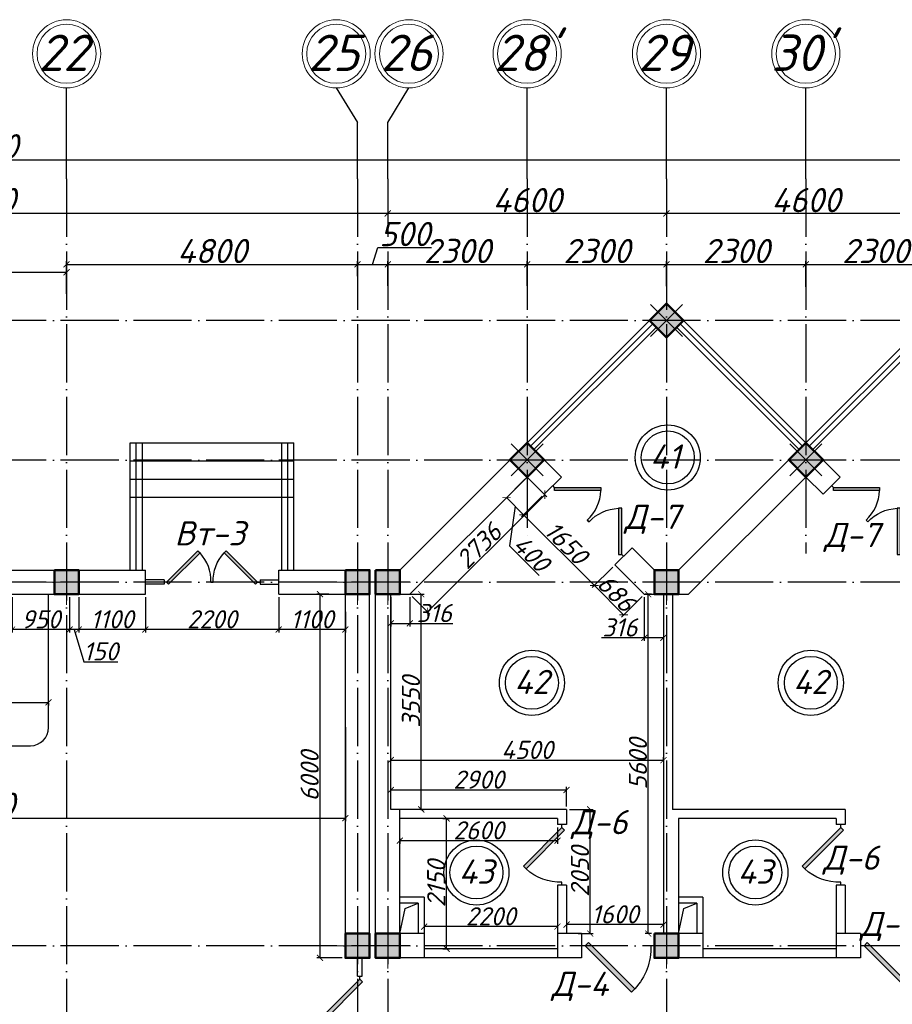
# Model space of a CAD drawing. Header units: millimetres. Extents: x 1112040 to 6903494, y -332921 to -150905.
# Tile 57 of 150: x 1530768 to 1545168, y -178489 to -162241. Entities that reach past the tile are written whole.
import ezdxf

# ---------------------------------------------------------------- set-up
doc = ezdxf.new("R2010")
doc.units = ezdxf.units.MM
doc.linetypes.add('ACAD_ISO04W100', pattern=[30, 24, -3, 0, -3])
doc.layers.add('kolonn', color=7, linetype='Continuous')
doc.layers.add('os', color=253, linetype='Continuous')
doc.styles.get("Standard").update_dxf_attribs({"font": 'isocpeui.ttf'})
doc.dimstyles.new('ISO-25', dxfattribs={"dimtxt": 400, "dimasz": 100, "dimexe": 50, "dimexo": 50, "dimgap": 20, "dimtad": 1, "dimdec": 0, "dimtxsty": 'Standard', "dimblk": 'ARCHTICK', "dimcen": 20, "dimclrd": 1, "dimclre": 1, "dimadec": 0, "dimazin": 0, "dimtfac": 1, "dimtdec": 0, "dimtmove": 0, "dimatfit": 3, "dimldrblk": 'ARCHTICK', "dimfxl": 1, "dimarcsym": 0})
doc.dimstyles.get("Standard").update_dxf_attribs({"dimtxt": 300, "dimasz": 100, "dimexe": 50, "dimexo": 50, "dimgap": 20, "dimtad": 1, "dimdec": 0, "dimzin": 0, "dimdsep": 46, "dimtxsty": 'Standard', "dimblk": 'ARCHTICK', "dimcen": 20, "dimclrd": 1, "dimclre": 1, "dimclrt": 256, "dimadec": 0, "dimazin": 0, "dimtfac": 1, "dimtdec": 0, "dimtofl": 0, "dimtmove": 0, "dimatfit": 3, "dimldrblk": 'ARCHTICK', "dimfxl": 1, "dimtolj": 1, "dimtzin": 0, "dimarcsym": 0})

# ---------------------------------------------------------------- blocks, each defined once
blk = doc.blocks.new('ghsdd')
at = {"ltscale": 50}
h = blk.add_hatch(color=256, dxfattribs=at)
h.paths.add_polyline_path([(0, 200), (-200, 200), (-200, 0), (0, 0)])
h.paths.add_polyline_path([(200, 0), (200, 200), (0, 200), (0, 0)])
h.paths.add_polyline_path([(0, 0), (-200, 0), (-200, -200), (0, -200)])
h.paths.add_polyline_path([(0, 0), (0, -200), (200, -200), (200, 0)])
at = {"lineweight": 0}
for p, q in [((0, -374), (0, 374)), ((-374, 0), (374, 0))]:
    blk.add_line(p, q, dxfattribs=at)
at = {"lineweight": 50, "ltscale": 50}
blk.add_lwpolyline([(200, 200), (200, -200), (-200, -200), (-200, 200), (200, 200)], dxfattribs=at)
blk = doc.blocks.new('jfgjhsdf')
blk.add_hatch(color=1).paths.add_polyline_path([(-593, 731), (-637, 687), (0, 50), (44, 94)])
at = {"color": 1}
for p, q in [((0, 1000), (0, 950)), ((0, 50), (0, 0))]:
    blk.add_line(p, q, dxfattribs=at)
blk.add_lwpolyline([(0, 50), (-637, 687), (-593, 731), (44, 94), (0, 50)], dxfattribs=at)
blk.add_arc((-33, 130), 821, 87.662, 132.9147, dxfattribs=at)
blk = doc.blocks.new('_ArchTick')
at = {"color": 0, "linetype": 'ByBlock', "const_width": 0.15}
blk.add_lwpolyline([(-0.5, -0.5), (0.5, 0.5)], dxfattribs=at)
blk = doc.blocks.new('*D2420')
at = {"color": 1, "lineweight": -2, "transparency": 16777216}
for p, q in [((1527844, -173506), (1531244, -173506)), ((1527844, -173517), (1527844, -173556)), ((1531244, -173517), (1531244, -173556))]:
    blk.add_line(p, q, dxfattribs=at)
at = {"color": 1, "lineweight": -2, "transparency": 16777216, "xscale": 100, "yscale": 100, "zscale": 100, "rotation": 180}
blk.add_blockref('_ArchTick', (1527844, -173506), dxfattribs=at)
at = {"color": 1, "lineweight": -2, "transparency": 16777216, "xscale": 100, "yscale": 100, "zscale": 100}
blk.add_blockref('_ArchTick', (1531244, -173506), dxfattribs=at)
at = {"color": 0, "transparency": 16777216, "insert": (1529544, -173286), "char_height": 400, "attachment_point": 5}
blk.add_mtext('3400', dxfattribs=at)
blk = doc.blocks.new('*D2421')
at = {"color": 1, "lineweight": -2, "transparency": 16777216}
for p, q in [((1523942, -173915), (1523942, -175466)), ((1536142, -173915), (1536142, -175466)), ((1523942, -175416), (1536142, -175416))]:
    blk.add_line(p, q, dxfattribs=at)
at = {"color": 1, "lineweight": -2, "transparency": 16777216, "xscale": 100, "yscale": 100, "zscale": 100, "rotation": 180}
blk.add_blockref('_ArchTick', (1523942, -175416), dxfattribs=at)
at = {"color": 1, "lineweight": -2, "transparency": 16777216, "xscale": 100, "yscale": 100, "zscale": 100}
blk.add_blockref('_ArchTick', (1536142, -175416), dxfattribs=at)
at = {"color": 0, "transparency": 16777216, "insert": (1530042, -175196), "char_height": 400, "attachment_point": 5}
blk.add_mtext('12200', dxfattribs=at)
blk = doc.blocks.new('*D2593')
at = {"color": 1, "lineweight": -2, "transparency": 16777216}
for p, q in [((1528542, -166744), (1528542, -166359)), ((1531542, -166765), (1531542, -166359)), ((1528542, -166409), (1531542, -166409))]:
    blk.add_line(p, q, dxfattribs=at)
at = {"color": 1, "lineweight": -2, "transparency": 16777216, "xscale": 100, "yscale": 100, "zscale": 100, "rotation": 180}
blk.add_blockref('_ArchTick', (1528542, -166409), dxfattribs=at)
at = {"color": 1, "lineweight": -2, "transparency": 16777216, "xscale": 100, "yscale": 100, "zscale": 100}
blk.add_blockref('_ArchTick', (1531542, -166409), dxfattribs=at)
at = {"color": 0, "transparency": 16777216, "insert": (1530042, -166189), "char_height": 400, "attachment_point": 5}
blk.add_mtext('3000', dxfattribs=at)
blk = doc.blocks.new('*D2594')
at = {"color": 1, "lineweight": -2, "transparency": 16777216}
for p, q in [((1531542, -166765), (1531542, -166228)), ((1531542, -166278), (1536342, -166278)), ((1536342, -166473), (1536342, -166228))]:
    blk.add_line(p, q, dxfattribs=at)
at = {"color": 1, "lineweight": -2, "transparency": 16777216, "xscale": 100, "yscale": 100, "zscale": 100, "rotation": 180}
blk.add_blockref('_ArchTick', (1531542, -166278), dxfattribs=at)
at = {"color": 1, "lineweight": -2, "transparency": 16777216, "xscale": 100, "yscale": 100, "zscale": 100}
blk.add_blockref('_ArchTick', (1536342, -166278), dxfattribs=at)
at = {"color": 0, "transparency": 16777216, "insert": (1533942, -166058), "char_height": 400, "attachment_point": 5}
blk.add_mtext('4800', dxfattribs=at)
blk = doc.blocks.new('*D2595')
at = {"color": 1, "lineweight": -2, "transparency": 16777216}
for p, q in [((1536592, -166278), (1536676, -165998)), ((1536676, -165998), (1537566, -165998)), ((1536342, -166473), (1536342, -166228)), ((1536342, -166278), (1536842, -166278)), ((1536842, -166633), (1536842, -166228))]:
    blk.add_line(p, q, dxfattribs=at)
at = {"color": 1, "lineweight": -2, "transparency": 16777216, "xscale": 100, "yscale": 100, "zscale": 100, "rotation": 180}
blk.add_blockref('_ArchTick', (1536342, -166278), dxfattribs=at)
at = {"color": 1, "lineweight": -2, "transparency": 16777216, "xscale": 100, "yscale": 100, "zscale": 100}
blk.add_blockref('_ArchTick', (1536842, -166278), dxfattribs=at)
at = {"color": 0, "transparency": 16777216, "insert": (1537121, -165778), "char_height": 400, "attachment_point": 5}
blk.add_mtext('500', dxfattribs=at)
blk = doc.blocks.new('*D2596')
at = {"color": 1, "lineweight": -2, "transparency": 16777216}
for p, q in [((1536842, -166633), (1536842, -166228)), ((1536842, -166278), (1539142, -166278)), ((1539142, -166633), (1539142, -166228))]:
    blk.add_line(p, q, dxfattribs=at)
at = {"color": 1, "lineweight": -2, "transparency": 16777216, "xscale": 100, "yscale": 100, "zscale": 100, "rotation": 180}
blk.add_blockref('_ArchTick', (1536842, -166278), dxfattribs=at)
at = {"color": 1, "lineweight": -2, "transparency": 16777216, "xscale": 100, "yscale": 100, "zscale": 100}
blk.add_blockref('_ArchTick', (1539142, -166278), dxfattribs=at)
at = {"color": 0, "transparency": 16777216, "insert": (1537992, -166058), "char_height": 400, "attachment_point": 5}
blk.add_mtext('2300', dxfattribs=at)
blk = doc.blocks.new('*D2597')
at = {"color": 1, "lineweight": -2, "transparency": 16777216}
for p, q in [((1539142, -166633), (1539142, -166228)), ((1539142, -166278), (1541442, -166278)), ((1541442, -166638), (1541442, -166228))]:
    blk.add_line(p, q, dxfattribs=at)
at = {"color": 1, "lineweight": -2, "transparency": 16777216, "xscale": 100, "yscale": 100, "zscale": 100, "rotation": 180}
blk.add_blockref('_ArchTick', (1539142, -166278), dxfattribs=at)
at = {"color": 1, "lineweight": -2, "transparency": 16777216, "xscale": 100, "yscale": 100, "zscale": 100}
blk.add_blockref('_ArchTick', (1541442, -166278), dxfattribs=at)
at = {"color": 0, "transparency": 16777216, "insert": (1540292, -166058), "char_height": 400, "attachment_point": 5}
blk.add_mtext('2300', dxfattribs=at)
blk = doc.blocks.new('*D2598')
at = {"color": 1, "lineweight": -2, "transparency": 16777216}
for p, q in [((1541442, -166638), (1541442, -166228)), ((1541442, -166278), (1543742, -166278)), ((1543742, -166650), (1543742, -166228))]:
    blk.add_line(p, q, dxfattribs=at)
at = {"color": 1, "lineweight": -2, "transparency": 16777216, "xscale": 100, "yscale": 100, "zscale": 100, "rotation": 180}
blk.add_blockref('_ArchTick', (1541442, -166278), dxfattribs=at)
at = {"color": 1, "lineweight": -2, "transparency": 16777216, "xscale": 100, "yscale": 100, "zscale": 100}
blk.add_blockref('_ArchTick', (1543742, -166278), dxfattribs=at)
at = {"color": 0, "transparency": 16777216, "insert": (1542592, -166058), "char_height": 400, "attachment_point": 5}
blk.add_mtext('2300', dxfattribs=at)
blk = doc.blocks.new('*D2599')
at = {"color": 1, "lineweight": -2, "transparency": 16777216}
for p, q in [((1543742, -166650), (1543742, -166228)), ((1543742, -166278), (1546042, -166278)), ((1546042, -166487), (1546042, -166228))]:
    blk.add_line(p, q, dxfattribs=at)
at = {"color": 1, "lineweight": -2, "transparency": 16777216, "xscale": 100, "yscale": 100, "zscale": 100, "rotation": 180}
blk.add_blockref('_ArchTick', (1543742, -166278), dxfattribs=at)
at = {"color": 1, "lineweight": -2, "transparency": 16777216, "xscale": 100, "yscale": 100, "zscale": 100}
blk.add_blockref('_ArchTick', (1546042, -166278), dxfattribs=at)
at = {"color": 0, "transparency": 16777216, "insert": (1544892, -166058), "char_height": 400, "attachment_point": 5}
blk.add_mtext('2300', dxfattribs=at)
blk = doc.blocks.new('*D2729')
at = {"color": 1, "lineweight": -2, "transparency": 16777216}
for p, q in [((1541442, -164916), (1541442, -165488)), ((1546042, -164916), (1546042, -165488)), ((1546042, -165438), (1541442, -165438))]:
    blk.add_line(p, q, dxfattribs=at)
at = {"color": 1, "lineweight": -2, "transparency": 16777216, "xscale": 100, "yscale": 100, "zscale": 100, "rotation": 180}
blk.add_blockref('_ArchTick', (1541442, -165438), dxfattribs=at)
at = {"color": 1, "lineweight": -2, "transparency": 16777216, "xscale": 100, "yscale": 100, "zscale": 100}
blk.add_blockref('_ArchTick', (1546042, -165438), dxfattribs=at)
at = {"color": 0, "transparency": 16777216, "insert": (1543742, -165218), "char_height": 400, "attachment_point": 5}
blk.add_mtext('4600', dxfattribs=at)
blk = doc.blocks.new('*D2730')
at = {"color": 1, "lineweight": -2, "transparency": 16777216}
for p, q in [((1536842, -164916), (1536842, -165488)), ((1541442, -164916), (1541442, -165488)), ((1541442, -165438), (1536842, -165438))]:
    blk.add_line(p, q, dxfattribs=at)
at = {"color": 1, "lineweight": -2, "transparency": 16777216, "xscale": 100, "yscale": 100, "zscale": 100, "rotation": 180}
blk.add_blockref('_ArchTick', (1536842, -165438), dxfattribs=at)
at = {"color": 1, "lineweight": -2, "transparency": 16777216, "xscale": 100, "yscale": 100, "zscale": 100}
blk.add_blockref('_ArchTick', (1541442, -165438), dxfattribs=at)
at = {"color": 0, "transparency": 16777216, "insert": (1539142, -165218), "char_height": 400, "attachment_point": 5}
blk.add_mtext('4600', dxfattribs=at)
blk = doc.blocks.new('*D2731')
at = {"color": 1, "lineweight": -2, "transparency": 16777216}
for p, q in [((1523242, -164916), (1523242, -165488)), ((1536842, -164916), (1536842, -165488)), ((1536842, -165438), (1523242, -165438))]:
    blk.add_line(p, q, dxfattribs=at)
at = {"color": 1, "lineweight": -2, "transparency": 16777216, "xscale": 100, "yscale": 100, "zscale": 100, "rotation": 180}
blk.add_blockref('_ArchTick', (1523242, -165438), dxfattribs=at)
at = {"color": 1, "lineweight": -2, "transparency": 16777216, "xscale": 100, "yscale": 100, "zscale": 100}
blk.add_blockref('_ArchTick', (1536842, -165438), dxfattribs=at)
at = {"color": 0, "transparency": 16777216, "insert": (1530042, -165218), "char_height": 400, "attachment_point": 5}
blk.add_mtext('13600', dxfattribs=at)
blk = doc.blocks.new('*D2740')
at = {"color": 1, "lineweight": -2, "transparency": 16777216}
for p, q in [((1486442, -164552), (1573642, -164552)), ((1486442, -164579), (1486442, -164602)), ((1573642, -164579), (1573642, -164602))]:
    blk.add_line(p, q, dxfattribs=at)
at = {"color": 1, "lineweight": -2, "transparency": 16777216, "xscale": 100, "yscale": 100, "zscale": 100, "rotation": 180}
blk.add_blockref('_ArchTick', (1486442, -164552), dxfattribs=at)
at = {"color": 1, "lineweight": -2, "transparency": 16777216, "xscale": 100, "yscale": 100, "zscale": 100}
blk.add_blockref('_ArchTick', (1573642, -164552), dxfattribs=at)
at = {"color": 0, "transparency": 16777216, "insert": (1530042, -164329), "char_height": 400, "attachment_point": 5}
blk.add_mtext('87200', dxfattribs=at)
blk = doc.blocks.new('*D3016')
at = {"color": 1, "lineweight": -2, "transparency": 16777216}
for p, q in [((1535042, -171772), (1535042, -172355)), ((1536142, -172013), (1536142, -172355)), ((1536142, -172305), (1535042, -172305))]:
    blk.add_line(p, q, dxfattribs=at)
at = {"color": 1, "lineweight": -2, "transparency": 16777216, "xscale": 100, "yscale": 100, "zscale": 100, "rotation": 180}
blk.add_blockref('_ArchTick', (1535042, -172305), dxfattribs=at)
at = {"color": 1, "lineweight": -2, "transparency": 16777216, "xscale": 100, "yscale": 100, "zscale": 100}
blk.add_blockref('_ArchTick', (1536142, -172305), dxfattribs=at)
at = {"transparency": 16777216, "insert": (1535592, -172135), "char_height": 300, "attachment_point": 5}
blk.add_mtext('\\A1;1100', dxfattribs=at)
blk = doc.blocks.new('*D3017')
at = {"color": 1, "lineweight": -2, "transparency": 16777216}
for p, q in [((1532842, -171772), (1532842, -172355)), ((1535042, -171772), (1535042, -172355)), ((1535042, -172305), (1532842, -172305))]:
    blk.add_line(p, q, dxfattribs=at)
at = {"color": 1, "lineweight": -2, "transparency": 16777216, "xscale": 100, "yscale": 100, "zscale": 100, "rotation": 180}
blk.add_blockref('_ArchTick', (1532842, -172305), dxfattribs=at)
at = {"color": 1, "lineweight": -2, "transparency": 16777216, "xscale": 100, "yscale": 100, "zscale": 100}
blk.add_blockref('_ArchTick', (1535042, -172305), dxfattribs=at)
at = {"transparency": 16777216, "insert": (1533942, -172135), "char_height": 300, "attachment_point": 5}
blk.add_mtext('\\A1;2200', dxfattribs=at)
blk = doc.blocks.new('*D3018')
at = {"color": 1, "lineweight": -2, "transparency": 16777216}
for p, q in [((1531742, -171772), (1531742, -172355)), ((1532842, -171772), (1532842, -172355)), ((1532842, -172305), (1531742, -172305))]:
    blk.add_line(p, q, dxfattribs=at)
at = {"color": 1, "lineweight": -2, "transparency": 16777216, "xscale": 100, "yscale": 100, "zscale": 100, "rotation": 180}
blk.add_blockref('_ArchTick', (1531742, -172305), dxfattribs=at)
at = {"color": 1, "lineweight": -2, "transparency": 16777216, "xscale": 100, "yscale": 100, "zscale": 100}
blk.add_blockref('_ArchTick', (1532842, -172305), dxfattribs=at)
at = {"transparency": 16777216, "insert": (1532292, -172135), "char_height": 300, "attachment_point": 5}
blk.add_mtext('\\A1;1100', dxfattribs=at)
blk = doc.blocks.new('*D3019')
at = {"color": 1, "lineweight": -2, "transparency": 16777216}
for p, q in [((1531592, -171772), (1531592, -172355)), ((1531742, -171772), (1531742, -172355)), ((1531742, -172305), (1531592, -172305)), ((1531667, -172305), (1531826, -172835)), ((1531826, -172835), (1532385, -172835))]:
    blk.add_line(p, q, dxfattribs=at)
at = {"color": 1, "lineweight": -2, "transparency": 16777216, "xscale": 100, "yscale": 100, "zscale": 100, "rotation": 180}
blk.add_blockref('_ArchTick', (1531592, -172305), dxfattribs=at)
at = {"color": 1, "lineweight": -2, "transparency": 16777216, "xscale": 100, "yscale": 100, "zscale": 100}
blk.add_blockref('_ArchTick', (1531742, -172305), dxfattribs=at)
at = {"transparency": 16777216, "insert": (1532106, -172665), "char_height": 300, "attachment_point": 5}
blk.add_mtext('\\A1;150', dxfattribs=at)
blk = doc.blocks.new('*D3020')
at = {"color": 1, "lineweight": -2, "transparency": 16777216}
for p, q in [((1530642, -171772), (1530642, -172355)), ((1531592, -171772), (1531592, -172355)), ((1531592, -172305), (1530642, -172305))]:
    blk.add_line(p, q, dxfattribs=at)
at = {"color": 1, "lineweight": -2, "transparency": 16777216, "xscale": 100, "yscale": 100, "zscale": 100, "rotation": 180}
blk.add_blockref('_ArchTick', (1530642, -172305), dxfattribs=at)
at = {"color": 1, "lineweight": -2, "transparency": 16777216, "xscale": 100, "yscale": 100, "zscale": 100}
blk.add_blockref('_ArchTick', (1531592, -172305), dxfattribs=at)
at = {"transparency": 16777216, "insert": (1531117, -172135), "char_height": 300, "attachment_point": 5}
blk.add_mtext('\\A1;950', dxfattribs=at)
blk = doc.blocks.new('*D3027')
at = {"color": 1, "lineweight": -2, "transparency": 16777216}
for p, q in [((1535872, -171722), (1535673, -171722)), ((1535723, -171722), (1535723, -177722)), ((1536092, -177722), (1535673, -177722))]:
    blk.add_line(p, q, dxfattribs=at)
at = {"color": 1, "lineweight": -2, "transparency": 16777216, "xscale": 100, "yscale": 100, "zscale": 100}
for p, rotation in [((1535723, -171722), 90), ((1535723, -177722), 270)]:
    blk.add_blockref('_ArchTick', p, dxfattribs=dict(at, rotation=rotation))
at = {"transparency": 16777216, "insert": (1535553, -174722), "char_height": 300, "attachment_point": 5, "rotation": 90}
blk.add_mtext('\\A1;6000', dxfattribs=at)
blk = doc.blocks.new('*D3028')
at = {"color": 1, "lineweight": -2, "transparency": 16777216}
for p, q in [((1536892, -175222), (1536892, -174901)), ((1536892, -174951), (1539792, -174951)), ((1539792, -175222), (1539792, -174901))]:
    blk.add_line(p, q, dxfattribs=at)
at = {"color": 1, "lineweight": -2, "transparency": 16777216, "xscale": 100, "yscale": 100, "zscale": 100, "rotation": 180}
blk.add_blockref('_ArchTick', (1536892, -174951), dxfattribs=at)
at = {"color": 1, "lineweight": -2, "transparency": 16777216, "xscale": 100, "yscale": 100, "zscale": 100}
blk.add_blockref('_ArchTick', (1539792, -174951), dxfattribs=at)
at = {"transparency": 16777216, "insert": (1538342, -174781), "char_height": 300, "attachment_point": 5}
blk.add_mtext('\\A1;2900', dxfattribs=at)
blk = doc.blocks.new('*D3029')
at = {"color": 1, "lineweight": -2, "transparency": 16777216}
for p, q in [((1537442, -177027), (1537442, -177256)), ((1539642, -177027), (1539642, -177256)), ((1539642, -177206), (1537442, -177206))]:
    blk.add_line(p, q, dxfattribs=at)
at = {"color": 1, "lineweight": -2, "transparency": 16777216, "xscale": 100, "yscale": 100, "zscale": 100, "rotation": 180}
blk.add_blockref('_ArchTick', (1537442, -177206), dxfattribs=at)
at = {"color": 1, "lineweight": -2, "transparency": 16777216, "xscale": 100, "yscale": 100, "zscale": 100}
blk.add_blockref('_ArchTick', (1539642, -177206), dxfattribs=at)
at = {"transparency": 16777216, "insert": (1538542, -177036), "char_height": 300, "attachment_point": 5}
blk.add_mtext('\\A1;2200', dxfattribs=at)
blk = doc.blocks.new('*D3030')
at = {"color": 1, "lineweight": -2, "transparency": 16777216}
for p, q in [((1537752, -175422), (1537862, -175422)), ((1537812, -177572), (1537812, -175422)), ((1537752, -177572), (1537862, -177572))]:
    blk.add_line(p, q, dxfattribs=at)
at = {"color": 1, "lineweight": -2, "transparency": 16777216, "xscale": 100, "yscale": 100, "zscale": 100}
for p, rotation in [((1537812, -175422), 90), ((1537812, -177572), 270)]:
    blk.add_blockref('_ArchTick', p, dxfattribs=dict(at, rotation=rotation))
at = {"transparency": 16777216, "insert": (1537642, -176497), "char_height": 300, "attachment_point": 5, "rotation": 90}
blk.add_mtext('\\A1;2150', dxfattribs=at)
blk = doc.blocks.new('*D3031')
at = {"color": 1, "lineweight": -2, "transparency": 16777216}
for p, q in [((1539642, -175572), (1539642, -175838)), ((1537042, -175755), (1537042, -175838)), ((1537042, -175788), (1539642, -175788))]:
    blk.add_line(p, q, dxfattribs=at)
at = {"color": 1, "lineweight": -2, "transparency": 16777216, "xscale": 100, "yscale": 100, "zscale": 100, "rotation": 180}
blk.add_blockref('_ArchTick', (1537042, -175788), dxfattribs=at)
at = {"color": 1, "lineweight": -2, "transparency": 16777216, "xscale": 100, "yscale": 100, "zscale": 100}
blk.add_blockref('_ArchTick', (1539642, -175788), dxfattribs=at)
at = {"transparency": 16777216, "insert": (1538342, -175618), "char_height": 300, "attachment_point": 5}
blk.add_mtext('\\A1;2600', dxfattribs=at)
blk = doc.blocks.new('*D3032')
at = {"color": 1, "lineweight": -2, "transparency": 16777216}
for p, q in [((1539792, -177141), (1539792, -177223)), ((1541392, -177173), (1539792, -177173)), ((1541392, -177141), (1541392, -177223))]:
    blk.add_line(p, q, dxfattribs=at)
at = {"color": 1, "lineweight": -2, "transparency": 16777216, "xscale": 100, "yscale": 100, "zscale": 100, "rotation": 180}
blk.add_blockref('_ArchTick', (1539792, -177173), dxfattribs=at)
at = {"color": 1, "lineweight": -2, "transparency": 16777216, "xscale": 100, "yscale": 100, "zscale": 100}
blk.add_blockref('_ArchTick', (1541392, -177173), dxfattribs=at)
at = {"transparency": 16777216, "insert": (1540592, -177003), "char_height": 300, "attachment_point": 5}
blk.add_mtext('\\A1;1600', dxfattribs=at)
blk = doc.blocks.new('*D3033')
at = {"color": 1, "lineweight": -2, "transparency": 16777216}
for p, q in [((1539842, -175272), (1540234, -175272)), ((1540184, -177322), (1540184, -175272)), ((1539982, -177322), (1540234, -177322))]:
    blk.add_line(p, q, dxfattribs=at)
at = {"color": 1, "lineweight": -2, "transparency": 16777216, "xscale": 100, "yscale": 100, "zscale": 100}
for p, rotation in [((1540184, -175272), 90), ((1540184, -177322), 270)]:
    blk.add_blockref('_ArchTick', p, dxfattribs=dict(at, rotation=rotation))
at = {"transparency": 16777216, "insert": (1540014, -176297), "char_height": 300, "attachment_point": 5, "rotation": 90}
blk.add_mtext('\\A1;2050', dxfattribs=at)
blk = doc.blocks.new('*D3034')
at = {"color": 1, "lineweight": -2, "transparency": 16777216}
for p, q in [((1539389, -170106), (1539049, -170446)), ((1540251, -171578), (1539084, -170411)), ((1540556, -171273), (1540215, -171613))]:
    blk.add_line(p, q, dxfattribs=at)
at = {"color": 1, "lineweight": -2, "transparency": 16777216, "xscale": 100, "yscale": 100, "zscale": 100}
for p, rotation in [((1539084, -170411), 134.9999999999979), ((1540251, -171578), 314.9999999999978)]:
    blk.add_blockref('_ArchTick', p, dxfattribs=dict(at, rotation=rotation))
at = {"transparency": 16777216, "insert": (1539788, -170874), "char_height": 300, "attachment_point": 5, "rotation": 315}
blk.add_mtext('\\A1;1650', dxfattribs=at)
blk = doc.blocks.new('*D3035')
at = {"color": 1, "lineweight": -2, "transparency": 16777216}
for p, q in [((1539106, -169823), (1538766, -170164)), ((1539389, -170106), (1539049, -170446)), ((1539084, -170411), (1538801, -170128)), ((1538943, -170270), (1538849, -170925)), ((1538849, -170925), (1539338, -171415))]:
    blk.add_line(p, q, dxfattribs=at)
at = {"color": 1, "lineweight": -2, "transparency": 16777216, "xscale": 100, "yscale": 100, "zscale": 100}
for p, rotation in [((1538801, -170128), 135.0000000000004), ((1539084, -170411), 315.0000000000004)]:
    blk.add_blockref('_ArchTick', p, dxfattribs=dict(at, rotation=rotation))
at = {"transparency": 16777216, "insert": (1539214, -171050), "char_height": 300, "attachment_point": 5, "rotation": 315}
blk.add_mtext('\\A1;400', dxfattribs=at)
blk = doc.blocks.new('*D3036')
at = {"color": 1, "lineweight": -2, "transparency": 16777216}
for p, q in [((1540556, -171273), (1540215, -171613)), ((1540251, -171578), (1540735, -172063)), ((1541041, -171757), (1540700, -172098))]:
    blk.add_line(p, q, dxfattribs=at)
at = {"color": 1, "lineweight": -2, "transparency": 16777216, "xscale": 100, "yscale": 100, "zscale": 100}
for p, rotation in [((1540251, -171578), 135.0000000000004), ((1540735, -172063), 315.0000000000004)]:
    blk.add_blockref('_ArchTick', p, dxfattribs=dict(at, rotation=rotation))
at = {"transparency": 16777216, "insert": (1540613, -171700), "char_height": 300, "attachment_point": 5, "rotation": 315}
blk.add_mtext('\\A1;686', dxfattribs=at)
blk = doc.blocks.new('*D3037')
at = {"color": 1, "lineweight": -2, "transparency": 16777216}
for p, q in [((1541076, -171772), (1541076, -172490)), ((1541392, -171772), (1541392, -172490)), ((1541076, -172440), (1540368, -172440)), ((1541392, -172440), (1541076, -172440))]:
    blk.add_line(p, q, dxfattribs=at)
at = {"color": 1, "lineweight": -2, "transparency": 16777216, "xscale": 100, "yscale": 100, "zscale": 100, "rotation": 180}
blk.add_blockref('_ArchTick', (1541076, -172440), dxfattribs=at)
at = {"color": 1, "lineweight": -2, "transparency": 16777216, "xscale": 100, "yscale": 100, "zscale": 100}
blk.add_blockref('_ArchTick', (1541392, -172440), dxfattribs=at)
at = {"transparency": 16777216, "insert": (1540672, -172270), "char_height": 300, "attachment_point": 5}
blk.add_mtext('\\A1;316', dxfattribs=at)
blk = doc.blocks.new('*D3038')
at = {"color": 1, "lineweight": -2, "transparency": 16777216}
for p, q in [((1536892, -171772), (1536892, -172252)), ((1537208, -171772), (1537208, -172252)), ((1536892, -172202), (1537208, -172202)), ((1537208, -172202), (1537915, -172202))]:
    blk.add_line(p, q, dxfattribs=at)
at = {"color": 1, "lineweight": -2, "transparency": 16777216, "xscale": 100, "yscale": 100, "zscale": 100, "rotation": 180}
blk.add_blockref('_ArchTick', (1536892, -172202), dxfattribs=at)
at = {"color": 1, "lineweight": -2, "transparency": 16777216, "xscale": 100, "yscale": 100, "zscale": 100}
blk.add_blockref('_ArchTick', (1537208, -172202), dxfattribs=at)
at = {"transparency": 16777216, "insert": (1537611, -172032), "char_height": 300, "attachment_point": 5}
blk.add_mtext('\\A1;316', dxfattribs=at)
blk = doc.blocks.new('*D3039')
at = {"color": 1, "lineweight": -2, "transparency": 16777216}
for p, q in [((1539177, -169823), (1539469, -170115)), ((1537500, -172014), (1539434, -170080)), ((1537243, -171757), (1537535, -172049))]:
    blk.add_line(p, q, dxfattribs=at)
at = {"color": 1, "lineweight": -2, "transparency": 16777216, "xscale": 100, "yscale": 100, "zscale": 100}
for p, rotation in [((1539434, -170080), 45), ((1537500, -172014), 225)]:
    blk.add_blockref('_ArchTick', p, dxfattribs=dict(at, rotation=rotation))
at = {"transparency": 16777216, "insert": (1538345, -170925), "char_height": 300, "attachment_point": 5, "rotation": 45}
blk.add_mtext('\\A1;2736', dxfattribs=at)
blk = doc.blocks.new('*D3040')
at = {"color": 1, "lineweight": -2, "transparency": 16777216}
for p, q in [((1537100, -171722), (1537445, -171722)), ((1537395, -175272), (1537395, -171722)), ((1537389, -175272), (1537445, -175272))]:
    blk.add_line(p, q, dxfattribs=at)
at = {"color": 1, "lineweight": -2, "transparency": 16777216, "xscale": 100, "yscale": 100, "zscale": 100}
for p, rotation in [((1537395, -171722), 90), ((1537395, -175272), 270)]:
    blk.add_blockref('_ArchTick', p, dxfattribs=dict(at, rotation=rotation))
at = {"transparency": 16777216, "insert": (1537225, -173497), "char_height": 300, "attachment_point": 5, "rotation": 90}
blk.add_mtext('\\A1;3550', dxfattribs=at)
blk = doc.blocks.new('*D3041')
at = {"color": 1, "lineweight": -2, "transparency": 16777216}
for p, q in [((1536892, -174470), (1536892, -174410)), ((1536892, -174460), (1541392, -174460)), ((1541392, -174470), (1541392, -174410))]:
    blk.add_line(p, q, dxfattribs=at)
at = {"color": 1, "lineweight": -2, "transparency": 16777216, "xscale": 100, "yscale": 100, "zscale": 100, "rotation": 180}
blk.add_blockref('_ArchTick', (1536892, -174460), dxfattribs=at)
at = {"color": 1, "lineweight": -2, "transparency": 16777216, "xscale": 100, "yscale": 100, "zscale": 100}
blk.add_blockref('_ArchTick', (1541392, -174460), dxfattribs=at)
at = {"transparency": 16777216, "insert": (1539142, -174290), "char_height": 300, "attachment_point": 5}
blk.add_mtext('\\A1;4500', dxfattribs=at)
blk = doc.blocks.new('*D2460')
at = {"color": 1, "lineweight": -2, "transparency": 16777216}
for p, q in [((1541192, -171722), (1541091, -171722)), ((1541141, -177322), (1541141, -171722)), ((1541192, -177322), (1541091, -177322))]:
    blk.add_line(p, q, dxfattribs=at)
at = {"color": 1, "lineweight": -2, "transparency": 16777216, "xscale": 100, "yscale": 100, "zscale": 100}
for p, rotation in [((1541141, -171722), 90), ((1541141, -177322), 270)]:
    blk.add_blockref('_ArchTick', p, dxfattribs=dict(at, rotation=rotation))
at = {"transparency": 16777216, "insert": (1540971, -174522), "char_height": 300, "attachment_point": 5, "rotation": 90}
blk.add_mtext('\\A1;5600', dxfattribs=at)
blk = doc.blocks.new('swww222s')
at = {"color": 1}
for centre, radius in [((11687, 9999), 537), ((11687, 9999), 437), ((9445, 6280), 537), ((9445, 6280), 437), ((14048, 6280), 537), ((14048, 6280), 437), ((8530, 3150), 537), ((8530, 3150), 437), ((13133, 3150), 537), ((13133, 3150), 437)]:
    blk.add_circle(centre, radius, dxfattribs=at)
for s, p in [('41', (11394, 9814)), ('42', (9152, 6095)), ('42', (13755, 6095)), ('43', (8237, 2965)), ('43', (12839, 2965))]:
    blk.add_text(s, height=400, dxfattribs=at).set_placement(p)

msp = doc.modelspace()

# ---------------------------------------------------------------- linework, layer by layer
for p, q in [((1539141.8, -169221.9), (1541441.8, -166921.9)), ((1543741.8, -169221.9), (1541441.8, -166921.9)), ((1543741.8, -169221.9), (1546041.8, -166921.9)), ((1532591.8, -171321.9), (1532591.8, -169221.9)), ((1532591.8, -169221.9), (1535291.8, -169221.9)), ((1535291.8, -171321.9), (1535291.8, -169221.9)), ((1532591.8, -169521.9), (1535291.8, -169521.9)), ((1532591.8, -169821.9), (1535291.8, -169821.9)), ((1532591.8, -170121.9), (1535291.8, -170121.9))]:
    msp.add_line(p, q)
at = {"color": 1}
for p, q in [((1539198.4, -169278.5), (1541215.5, -167261.3)), ((1539255, -169335.1), (1541272.1, -167317.9)), ((1543628.7, -169335.1), (1541611.5, -167317.9)), ((1543685.3, -169278.5), (1541668.1, -167261.3)), ((1543798.4, -169278.5), (1545815.5, -167261.3)), ((1543855, -169335.1), (1545872.1, -167317.9)), ((1532691.8, -171321.9), (1532691.8, -169221.9)), ((1532791.8, -171321.9), (1532791.8, -169221.9)), ((1535091.8, -171321.9), (1535091.8, -169221.9)), ((1535191.8, -171321.9), (1535191.8, -169221.9)), ((1533149.8, -171486.7), (1532841.8, -171486.7)), ((1533149.8, -171557.1), (1532841.8, -171557.1)), ((1533149.8, -171486.7), (1533149.8, -171557.1)), ((1534733.8, -171486.7), (1535041.8, -171486.7)), ((1534733.8, -171486.7), (1534733.8, -171557.1)), ((1534733.8, -171557.1), (1535041.8, -171557.1)), ((1536341.8, -178021.9), (1536341.8, -177721.9)), ((1536421.8, -178021.9), (1536421.8, -177721.9)), ((1536341.8, -178021.9), (1536421.8, -178021.9))]:
    msp.add_line(p, q, dxfattribs=at)
at = {"lineweight": 30}
for p, q in [((1537041.8, -171321.9), (1539141.8, -169221.9)), ((1539707.5, -169787.6), (1539141.8, -169221.9)), ((1541641.8, -171321.9), (1543741.8, -169221.9)), ((1544307.5, -169787.6), (1543741.8, -169221.9)), ((1537207.5, -171721.9), (1539141.8, -169787.6)), ((1539424.7, -170070.4), (1539141.8, -169787.6)), ((1539424.7, -170070.4), (1539707.5, -169787.6)), ((1541807.5, -171721.9), (1543741.8, -169787.6)), ((1544024.7, -170070.4), (1543741.8, -169787.6)), ((1544024.7, -170070.4), (1544307.5, -169787.6)), ((1540591.4, -171237.2), (1540874.2, -170954.3)), ((1541241.8, -171321.9), (1540874.2, -170954.3)), ((1541076.1, -171721.9), (1540591.4, -171237.2)), ((1530641.8, -171321.9), (1532841.8, -171321.9)), ((1532841.8, -171721.9), (1532841.8, -171321.9)), ((1535041.8, -171721.9), (1535041.8, -171321.9)), ((1535041.8, -171321.9), (1536541.8, -171321.9)), ((1536541.8, -177721.9), (1536541.8, -171321.9)), ((1536641.8, -177721.9), (1536641.8, -171321.9)), ((1536641.8, -171321.9), (1537041.8, -171321.9)), ((1541241.8, -171321.9), (1541641.8, -171321.9)), ((1530641.8, -171721.9), (1532841.8, -171721.9)), ((1535041.8, -171721.9), (1536141.8, -171721.9)), ((1536141.8, -177721.9), (1536141.8, -171721.9)), ((1536891.8, -175271.9), (1536891.8, -171721.9)), ((1536891.8, -171721.9), (1537207.5, -171721.9)), ((1541076.1, -171721.9), (1541807.5, -171721.9)), ((1541391.8, -171721.9), (1541391.8, -177321.9)), ((1541541.8, -171721.9), (1541541.8, -175271.9)), ((1539791.8, -175271.9), (1536891.8, -175271.9)), ((1537041.8, -177321.9), (1537041.8, -175271.9)), ((1539791.8, -175271.9), (1539791.8, -175521.9)), ((1544391.8, -175271.9), (1541541.8, -175271.9)), ((1544391.8, -175271.9), (1544391.8, -175521.9)), ((1539641.8, -175421.9), (1537041.8, -175421.9)), ((1539641.8, -175421.9), (1539641.8, -175521.9)), ((1541641.8, -175421.9), (1541641.8, -177321.9)), ((1544241.8, -175421.9), (1541641.8, -175421.9)), ((1544241.8, -175421.9), (1544241.8, -175521.9)), ((1539791.8, -175521.9), (1539641.8, -175521.9)), ((1544391.8, -175521.9), (1544241.8, -175521.9)), ((1539791.8, -176521.9), (1539641.8, -176521.9)), ((1539641.8, -176521.9), (1539641.8, -177721.9)), ((1539791.8, -176521.9), (1539791.8, -177321.9)), ((1544241.8, -176521.9), (1544241.8, -177721.9)), ((1544391.8, -176521.9), (1544241.8, -176521.9)), ((1544391.8, -176521.9), (1544391.8, -177321.9)), ((1537441.8, -176721.9), (1537041.8, -176721.9)), ((1537441.8, -176721.9), (1537441.8, -177721.9)), ((1542041.8, -176721.9), (1541641.8, -176721.9)), ((1542041.8, -176721.9), (1542041.8, -177721.9)), ((1537341.8, -176821.9), (1537041.8, -176821.9)), ((1537341.8, -176821.9), (1537341.8, -177321.9)), ((1541941.8, -176821.9), (1541641.8, -176821.9)), ((1541941.8, -176821.9), (1541941.8, -177321.9)), ((1537441.8, -177321.9), (1537041.8, -177321.9)), ((1540041.8, -177321.9), (1539641.8, -177321.9)), ((1540041.8, -177321.9), (1540041.8, -177721.9)), ((1541241.8, -177321.9), (1541241.8, -177721.9)), ((1542041.8, -177321.9), (1541241.8, -177321.9)), ((1544641.8, -177321.9), (1544241.8, -177321.9)), ((1544641.8, -177321.9), (1544641.8, -177721.9)), ((1539641.8, -177571.9), (1537441.8, -177571.9)), ((1544241.8, -177571.9), (1542041.8, -177571.9)), ((1536541.8, -177721.9), (1536141.8, -177721.9)), ((1540041.8, -177721.9), (1536641.8, -177721.9)), ((1544641.8, -177721.9), (1541241.8, -177721.9))]:
    msp.add_line(p, q, dxfattribs=at)
at = {"color": 6}
for p, q in [((1531243.7, -173921.9), (1531243.7, -171721.9)), ((1528143.7, -174221.9), (1530943.7, -174221.9))]:
    msp.add_line(p, q, dxfattribs=at)
at = {"lineweight": 30}
msp.add_lwpolyline([(1541159, -167204.8), (1541441.8, -166921.9), (1541724.7, -167204.8), (1541441.8, -167487.6)], close=True, dxfattribs=at)
for points in [[(1537041.8, -177321.9), (1537130, -176910.1), (1537341.8, -176821.9)], [(1541641.8, -177321.9), (1541730, -176910.1), (1541941.8, -176821.9)]]:
    msp.add_lwpolyline(points)
at = {"color": 6}
msp.add_arc((1530943.7, -173921.9), 300, 270, 0, dxfattribs=at)
at = {"layer": 'os'}
for p, q in [((1531541.8, -164865.7), (1531541.8, -163365.7)), ((1539141.8, -164865.7), (1539141.8, -163365.7)), ((1541441.8, -164865.7), (1541441.8, -163365.7)), ((1543741.8, -164865.7), (1543741.8, -163365.7)), ((1536341.8, -164865.7), (1536341.8, -163937.7)), ((1536841.8, -164865.7), (1536841.8, -163937.7))]:
    msp.add_line(p, q, dxfattribs=at)
at = {"layer": 'os', "linetype": 'ACAD_ISO04W100', "ltscale": 40}
for p, q in [((1531541.8, -164865.7), (1531541.8, -230549.3)), ((1536341.8, -164865.7), (1536341.8, -226089.4)), ((1536841.8, -164865.7), (1536841.8, -184794)), ((1539141.8, -164865.7), (1539141.8, -170852.5)), ((1541441.8, -164865.7), (1541441.8, -226089.4)), ((1543741.8, -164865.7), (1543741.8, -171050.4)), ((1575607.2, -167206.9), (1484191.9, -167206.9)), ((1575607.2, -169506.9), (1484191.9, -169506.9)), ((1575607.2, -171521.9), (1484191.9, -171521.9)), ((1575607.2, -177521.9), (1484191.9, -177521.9))]:
    msp.add_line(p, q, dxfattribs=at)
at = {"layer": 'os', "color": 0}
for points in [[(1535991.8, -163365.7), (1536341.8, -163937.7)], [(1536841.8, -163937.7), (1537191.8, -163365.7)]]:
    msp.add_lwpolyline(points, dxfattribs=at)
at = {"layer": 'os', "color": 0, "lineweight": 0}
for centre, radius in [((1531541.8, -162803.2), 562.5), ((1531541.8, -162803.2), 487.5), ((1535991.8, -162803.2), 562.5), ((1535991.8, -162803.2), 487.5), ((1537191.8, -162803.2), 562.5), ((1537191.8, -162803.2), 487.5), ((1539141.8, -162803.2), 562.5), ((1539141.8, -162803.2), 487.5), ((1541441.8, -162803.2), 562.5), ((1541441.8, -162803.2), 487.5), ((1543741.8, -162803.2), 562.5), ((1543741.8, -162803.2), 487.5)]:
    msp.add_circle(centre, radius, dxfattribs=at)

# ---------------------------------------------------------------- block references
msp.add_blockref('swww222s', (1529775.5, -179463.8))
for p, xscale, yscale, zscale, rotation in [((1539566.1, -169929), 0.8461538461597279, 0.8461538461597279, 0.8461538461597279, 225.0000000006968), ((1544166.1, -169929), 0.8461538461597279, 0.8461538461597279, 0.8461538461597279, 225.0000000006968), ((1540732.8, -171095.7), -0.8461538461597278, 0.8461538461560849, 0.8461538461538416, 45.0000000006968), ((1545332.8, -171095.7), -0.8461538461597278, 0.8461538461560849, 0.8461538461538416, 45.0000000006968), ((1533149.8, -171521.9), 0.8123076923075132, 0.8123076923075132, 0.8123076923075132, 270), ((1534733.8, -171521.9), -0.8123076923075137, 0.8123076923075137, 0.8123076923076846, 90), ((1540041.8, -177521.9), -1.200000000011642, 1.200000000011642, 1.2, 270), ((1544641.8, -177521.9), -1.200000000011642, 1.200000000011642, 1.2, 270), ((1536381.8, -178021.9), -1.025641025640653, 1.025641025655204, 1.025641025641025, 180)]:
    msp.add_blockref('jfgjhsdf', p, dxfattribs=dict(xscale=xscale, yscale=yscale, zscale=zscale, rotation=rotation))
at = {"xscale": -1, "rotation": 180}
for p in [(1539716.8, -175521.9), (1544316.8, -175521.9)]:
    msp.add_blockref('jfgjhsdf', p, dxfattribs=at)
at = {"layer": 'kolonn', "rotation": 45}
msp.add_blockref('ghsdd', (1541441.8, -167204.8), dxfattribs=at)
at = {"layer": 'kolonn', "xscale": -1, "rotation": 315}
for p in [(1539141.8, -169504.8), (1543741.8, -169504.8)]:
    msp.add_blockref('ghsdd', p, dxfattribs=at)
at = {"layer": 'kolonn', "xscale": -1}
for p in [(1531541.8, -171521.9), (1536341.8, -171521.9), (1536841.8, -171521.9), (1541441.8, -171521.9), (1536341.8, -177521.9), (1536841.8, -177521.9), (1541441.8, -177521.9)]:
    msp.add_blockref('ghsdd', p, dxfattribs=at)

# ---------------------------------------------------------------- texts
at = {"ltscale": 50}
for s, p in [('22', (1531075.1, -163086.8)), ('25', (1535525.1, -163086.8)), ('26', (1536725.1, -163086.8)), ("28'", (1538600.5, -163086.8)), ('29', (1540975.1, -163086.8)), ("30'", (1543169.2, -163086.8))]:
    msp.add_text(s, height=600, dxfattribs=at).set_placement(p)
at = {"color": 1}
for s, p in [('Д-7', (1540750.3, -170644.1)), ('Вт-3', (1533323.9, -170916.4)), ('Д-7', (1544045.9, -170943.6)), ('Д-6', (1539875.1, -175681.8)), ('Д-6', (1544028.8, -176269)), ('Д-4', (1544641.8, -177362.2)), ('Д-4', (1539548.4, -178351.5))]:
    msp.add_text(s, height=400, dxfattribs=at).set_placement(p)

# ---------------------------------------------------------------- dimensions: what is measured, and where the dimension line sits
for base, p1, p2, dimstyle, picture, middle in [((1573641.8, -164551.8), (1486441.8, -164529), (1573641.8, -164529), 'ISO-25', '*D2740', (1530041.8, -164329.2)), ((1535041.8, -172305.1), (1536141.8, -171962.9), (1535041.8, -171721.9), 'Standard', '*D3016', (1535591.8, -172135.1)), ((1537207.5, -172201.5), (1536891.8, -171721.9), (1537207.5, -171721.9), 'Standard', '*D3038', (1537611.5, -172031.5)), ((1541076.1, -172440.2), (1541391.8, -171721.9), (1541076.1, -171721.9), 'Standard', '*D3037', (1540672.2, -172270.2)), ((1531243.7, -173506.1), (1527843.7, -173466.7), (1531243.7, -173466.7), 'ISO-25', '*D2420', (1529543.7, -173286.1)), ((1536141.8, -175416), (1523941.8, -173864.9), (1536141.8, -173864.9), 'ISO-25', '*D2421', (1530041.8, -175196)), ((1541391.8, -174459.5), (1536891.8, -174519.6), (1541391.8, -174519.6), 'Standard', '*D3041', (1539141.8, -174289.5)), ((1539791.8, -174951.4), (1536891.8, -175271.9), (1539791.8, -175271.9), 'Standard', '*D3028', (1538341.8, -174781.4)), ((1539641.8, -175787.6), (1537041.8, -175705.3), (1539641.8, -175521.9), 'Standard', '*D3031', (1538341.8, -175617.6)), ((1537441.8, -177205.7), (1539641.8, -176976.8), (1537441.8, -176976.8), 'Standard', '*D3029', (1538541.8, -177035.7)), ((1539791.8, -177172.9), (1541391.8, -177091.4), (1539791.8, -177091.4), 'Standard', '*D3032', (1540591.8, -177002.9))]:
    dim = msp.add_linear_dim(base=base, p1=p1, p2=p2, dimstyle=dimstyle)
    dim.commit()
    dim.dimension.update_dxf_attribs({"geometry": picture, "text_midpoint": middle})
for base, p1, p2, dimstyle, picture, middle in [((1523241.8, -165438.2), (1536841.8, -164865.7), (1523241.8, -164865.7), 'ISO-25', '*D2731', (1530041.8, -165218.2)), ((1536841.8, -165438.2), (1541441.8, -164865.7), (1536841.8, -164865.7), 'ISO-25', '*D2730', (1539141.8, -165218.2)), ((1541441.8, -165438.2), (1546041.8, -164865.7), (1541441.8, -164865.7), 'ISO-25', '*D2729', (1543741.8, -165218.2)), ((1536841.8, -166277.7), (1536341.8, -166523.3), (1536841.8, -166682.9), 'ISO-25', '*D2595', (1536695.8, -165777.7)), ((1536341.8, -166277.7), (1531541.8, -166815.4), (1536341.8, -166523.3), 'ISO-25', '*D2594', (1533941.8, -166057.7)), ((1539141.8, -166277.7), (1536841.8, -166682.9), (1539141.8, -166682.9), 'ISO-25', '*D2596', (1537991.8, -166057.7)), ((1541441.8, -166277.7), (1539141.8, -166682.9), (1541441.8, -166687.6), 'ISO-25', '*D2597', (1540291.8, -166057.7)), ((1543741.8, -166277.7), (1541441.8, -166687.6), (1543741.8, -166700.5), 'ISO-25', '*D2598', (1542591.8, -166057.7)), ((1546041.8, -166277.7), (1543741.8, -166700.5), (1546041.8, -166536.9), 'ISO-25', '*D2599', (1544891.8, -166057.7)), ((1531541.8, -166408.7), (1528541.8, -166794), (1531541.8, -166815.4), 'ISO-25', '*D2593', (1530041.8, -166188.7)), ((1530641.8, -172305.1), (1531591.8, -171721.9), (1530641.8, -171721.9), 'Standard', '*D3020', (1531116.8, -172135.1)), ((1531591.8, -172305.1), (1531741.8, -171721.9), (1531591.8, -171721.9), 'Standard', '*D3019', (1531845.8, -172665.1)), ((1531741.8, -172305.1), (1532841.8, -171721.9), (1531741.8, -171721.9), 'Standard', '*D3018', (1532291.8, -172135.1)), ((1532841.8, -172305.1), (1535041.8, -171721.9), (1532841.8, -171721.9), 'Standard', '*D3017', (1533941.8, -172135.1))]:
    dim = msp.add_linear_dim(base=base, p1=p1, p2=p2, dimstyle=dimstyle, override={"dimtmove": 1})
    dim.commit()
    dim.dimension.update_dxf_attribs({"geometry": picture, "text_midpoint": middle})
for p1, p2, distance, picture, middle in [((1537207.5, -171721.9), (1539141.8, -169787.6), -413.1, '*D3039', (1538345.2, -170925.3)), ((1540591.4, -171237.2), (1539424.7, -170070.4), 481.7, '*D3034', (1539787.6, -170874.2))]:
    dim = msp.add_aligned_dim(p1=p1, p2=p2, distance=distance, dimstyle='Standard')
    dim.commit()
    dim.dimension.update_dxf_attribs({"geometry": picture, "text_midpoint": middle})
dim = msp.add_linear_dim(base=(1538801.2, -170128.2), p1=(1539424.7, -170070.4), p2=(1539141.8, -169787.6), angle=315, dimstyle='Standard', override={"dimtmove": 1})
dim.commit()
dim.dimension.update_dxf_attribs({"geometry": '*D3035', "text_midpoint": (1538862.8, -170939.4), "dimtype": 160})
dim = msp.add_linear_dim(base=(1540735.4894, -172062.5609), p1=(1540591.39, -171237.169), p2=(1541076.1356, -171721.9147), angle=315, dimstyle='Standard', override={"dimtmove": 1})
dim.commit()
dim.dimension.update_dxf_attribs({"geometry": '*D3036', "text_midpoint": (1540613.3247, -171699.9799)})
for base, p1, p2, picture, middle in [((1535722.5, -177721.9), (1535921.5, -171721.9), (1536141.8, -177721.9), '*D3027', (1535552.5, -174721.9)), ((1537394.6, -171721.9), (1537339.3, -175271.9), (1537049.7, -171721.9), '*D3040', (1537224.6, -173496.9)), ((1541140.8, -171721.9), (1541241.8, -177321.9), (1541241.8, -171721.9), '*D2460', (1540970.8, -174521.9)), ((1540184.2, -175271.9), (1539932.3, -177321.9), (1539791.8, -175271.9), '*D3033', (1540014.2, -176296.9)), ((1537812.2, -175421.9), (1537702.4, -177571.9), (1537702.4, -175421.9), '*D3030', (1537642.2, -176496.9))]:
    dim = msp.add_linear_dim(base=base, p1=p1, p2=p2, angle=90, dimstyle='Standard')
    dim.commit()
    dim.dimension.update_dxf_attribs({"geometry": picture, "text_midpoint": middle})

doc.saveas('drawing.dxf')
